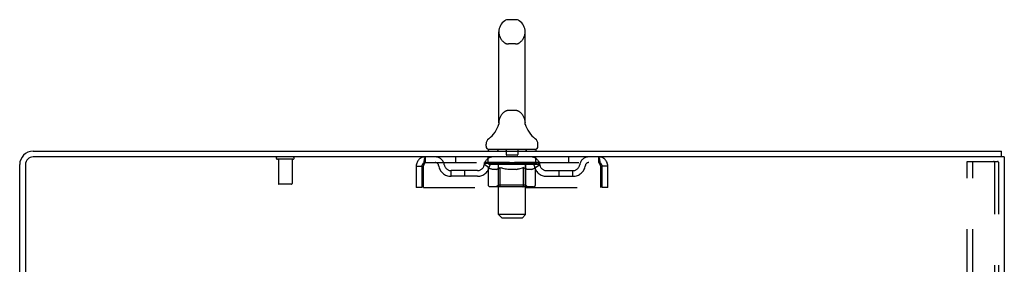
# Model space of a CAD drawing. Header units: inches. Extents: x 0 to 170, y 0 to 110.
# Tile 13 of 14: x 97.01 to 115.01, y 72.65 to 77.13. Entities that reach past the tile are written whole.
import ezdxf

# ---------------------------------------------------------------- set-up
doc = ezdxf.new("R2010")
doc.units = ezdxf.units.IN
doc.header["$LTSCALE"] = 9.35
doc.header["$MEASUREMENT"] = 0
doc.linetypes.add('HIDDEN', pattern=[0.2, 0.1, -0.1])
doc.layers.get('0').update_dxf_attribs({"linetype": 'CONTINUOUS'})
doc.layers.add('DEFAULT_2', color=8, linetype='HIDDEN')

msp = doc.modelspace()

# ---------------------------------------------------------------- linework, layer by layer
at = {"color": 7, "linetype": 'Continuous'}
for p, q in [((106.074, 77.134), (105.946, 77.134)), ((105.768, 75.249), (105.768, 76.912)), ((106.251, 75.249), (106.251, 76.912)), ((105.768, 75.244), (105.768, 75.249)), ((105.768, 75.244), (105.768, 75.243)), ((105.768, 75.243), (105.768, 75.242)), ((105.768, 75.243), (105.768, 75.242)), ((105.768, 75.242), (105.768, 75.241)), ((105.768, 75.242), (105.768, 75.241)), ((105.768, 75.241), (105.768, 75.24)), ((105.768, 75.24), (105.768, 75.239)), ((106.251, 75.249), (106.251, 75.244)), ((106.251, 75.243), (106.251, 75.244)), ((106.251, 75.244), (106.251, 75.244)), ((105.763, 75.205), (105.763, 75.204)), ((105.767, 75.22), (105.766, 75.22)), ((105.766, 75.22), (105.766, 75.219)), ((105.766, 75.219), (105.766, 75.218)), ((105.766, 75.218), (105.766, 75.218)), ((105.768, 75.228), (105.767, 75.227)), ((105.767, 75.227), (105.767, 75.226)), ((105.767, 75.226), (105.767, 75.225)), ((105.767, 75.226), (105.767, 75.226)), ((105.767, 75.225), (105.767, 75.224)), ((105.767, 75.225), (105.767, 75.224)), ((105.767, 75.224), (105.767, 75.223)), ((105.767, 75.224), (105.767, 75.223)), ((105.767, 75.223), (105.767, 75.222)), ((105.767, 75.222), (105.767, 75.222)), ((105.767, 75.222), (105.767, 75.221)), ((105.767, 75.221), (105.767, 75.22)), ((105.768, 75.239), (105.768, 75.238)), ((105.768, 75.239), (105.768, 75.238)), ((105.768, 75.238), (105.768, 75.237)), ((105.768, 75.237), (105.768, 75.236)), ((105.768, 75.237), (105.768, 75.236)), ((105.768, 75.236), (105.768, 75.235)), ((105.768, 75.235), (105.768, 75.234)), ((105.768, 75.234), (105.768, 75.234)), ((105.768, 75.234), (105.768, 75.233)), ((105.768, 75.233), (105.768, 75.232)), ((105.768, 75.233), (105.768, 75.232)), ((105.768, 75.232), (105.768, 75.231)), ((105.768, 75.231), (105.768, 75.23)), ((105.768, 75.231), (105.768, 75.23)), ((105.768, 75.23), (105.768, 75.229)), ((105.768, 75.229), (105.768, 75.228)), ((105.768, 75.229), (105.768, 75.228)), ((105.768, 75.228), (105.768, 75.227)), ((106.251, 75.239), (106.251, 75.239)), ((106.251, 75.237), (106.251, 75.238)), ((106.251, 75.236), (106.251, 75.237)), ((106.251, 75.237), (106.251, 75.237)), ((106.251, 75.235), (106.251, 75.236)), ((106.251, 75.236), (106.251, 75.236)), ((106.251, 75.234), (106.251, 75.235)), ((106.251, 75.233), (106.251, 75.234)), ((106.251, 75.234), (106.251, 75.234)), ((106.252, 75.233), (106.251, 75.233)), ((106.252, 75.232), (106.252, 75.233)), ((106.252, 75.231), (106.252, 75.232)), ((106.252, 75.23), (106.252, 75.231)), ((106.252, 75.231), (106.252, 75.231)), ((106.252, 75.229), (106.252, 75.23)), ((106.252, 75.23), (106.252, 75.23)), ((106.252, 75.228), (106.252, 75.229)), ((106.252, 75.227), (106.252, 75.228)), ((106.252, 75.228), (106.252, 75.228)), ((106.252, 75.226), (106.252, 75.227)), ((106.252, 75.225), (106.252, 75.226)), ((106.252, 75.225), (106.252, 75.226)), ((106.253, 75.224), (106.252, 75.225)), ((106.253, 75.223), (106.252, 75.224)), ((106.253, 75.222), (106.253, 75.223)), ((106.253, 75.222), (106.253, 75.223)), ((106.253, 75.221), (106.253, 75.222)), ((106.253, 75.22), (106.253, 75.221)), ((106.253, 75.219), (106.253, 75.22)), ((106.253, 75.218), (106.253, 75.219)), ((106.254, 75.218), (106.253, 75.218)), ((106.257, 75.204), (106.257, 75.205)), ((105.535, 74.816), (105.535, 74.854)), ((105.572, 74.756), (105.572, 74.726)), ((106.447, 74.756), (105.572, 74.756)), ((106.447, 74.756), (106.447, 74.726)), ((106.485, 74.816), (106.485, 74.854)), ((114.958, 74.622), (114.958, 74.726)), ((114.954, 74.622), (114.92, 74.622))]:
    msp.add_line(p, q, dxfattribs=at)
at = {"color": 3, "linetype": 'Continuous'}
for p, q in [((97.256, 74.726), (114.958, 74.726)), ((114.92, 74.622), (97.256, 74.622)), ((115.01, 74.622), (114.954, 74.622)), ((115.01, 74.622), (115.01, 6.83)), ((97.01, 71.33), (97.01, 74.48)), ((97.114, 74.48), (97.114, 71.319))]:
    msp.add_line(p, q, dxfattribs=at)
at = {"color": 7, "linetype": 'Continuous'}
for points in [[(106.251, 75.239), (106.251, 75.24), (106.251, 75.241), (106.251, 75.241), (106.251, 75.242), (106.251, 75.243), (106.251, 75.243)], [(106.251, 75.24), (106.251, 75.241), (106.251, 75.241), (106.251, 75.242), (106.251, 75.243), (106.251, 75.243)], [(106.251, 75.238), (106.251, 75.239), (106.251, 75.239)]]:
    msp.add_lwpolyline(points, dxfattribs=at)
for centre, radius, start, end in [((106.01, 76.912), 0.241, 123.1848, 180), ((105.946, 77.009), 0.125, 90, 123.1848), ((106.074, 77.009), 0.125, 56.8152, 90), ((106.01, 76.912), 0.241, 0, 56.8152), ((105.286, 75.355), 0.5, 306.7414, 344.6791), ((106.734, 75.355), 0.5, 195.3209, 233.2586), ((105.66, 74.854), 0.125, 126.7414, 180), ((106.36, 74.854), 0.125, 0, 53.2586), ((105.595, 74.816), 0.06, 180, 270), ((106.425, 74.816), 0.06, 270, 360)]:
    msp.add_arc(centre, radius, start, end, dxfattribs=at)
at = {"color": 3, "linetype": 'Continuous'}
for radius in [0.246, 0.142]:
    msp.add_arc((97.256, 74.48), radius, 90, 180, dxfattribs=at)
at = {"layer": 'DEFAULT_2', "color": 8, "linetype": 'HIDDEN'}
for p, q in [((106.074, 76.689), (105.946, 76.689)), ((106.074, 75.471), (105.946, 75.471)), ((105.762, 75.204), (105.763, 75.204)), ((105.762, 75.204), (105.763, 75.204)), ((105.763, 75.205), (105.763, 75.205)), ((105.763, 75.204), (105.763, 75.204)), ((105.763, 75.204), (105.763, 75.204)), ((106.257, 75.204), (106.257, 75.204)), ((105.752, 74.756), (105.752, 74.726)), ((105.761, 73.566), (105.761, 74.726)), ((105.905, 74.746), (105.905, 74.666)), ((106.115, 74.746), (106.115, 74.666)), ((106.259, 73.566), (106.259, 74.726)), ((106.267, 74.756), (106.267, 74.726)), ((102.006, 74.579), (101.722, 74.579)), ((101.74, 74.579), (101.74, 74.132)), ((101.988, 74.579), (101.988, 74.132)), ((104.427, 74.518), (104.427, 74.622)), ((104.979, 74.622), (104.979, 74.518)), ((105.572, 74.518), (105.572, 74.622)), ((106.105, 74.656), (105.915, 74.656)), ((106.447, 74.518), (106.447, 74.622)), ((107.041, 74.622), (107.041, 74.518)), ((107.593, 74.622), (107.593, 74.518)), ((114.33, 6.914), (114.33, 74.539)), ((114.33, 74.539), (114.811, 74.539)), ((114.434, 6.914), (114.434, 74.539)), ((114.811, 74.539), (114.885, 74.539)), ((104.26, 74.455), (104.26, 74.06)), ((104.26, 74.455), (104.364, 74.455)), ((104.364, 74.455), (104.364, 74.06)), ((104.394, 74.06), (104.394, 74.455)), ((104.427, 74.518), (107.593, 74.518)), ((104.895, 74.267), (104.895, 74.371)), ((105.378, 74.371), (104.895, 74.371)), ((105.145, 74.267), (105.145, 74.371)), ((105.504, 74.513), (105.504, 74.517)), ((105.601, 74.516), (105.504, 74.517)), ((105.504, 74.481), (105.504, 74.513)), ((105.504, 74.513), (105.748, 74.513)), ((105.581, 74.427), (105.504, 74.481)), ((106.516, 74.481), (105.504, 74.481)), ((105.511, 74.513), (105.511, 74.518)), ((105.518, 74.51), (105.518, 74.513)), ((105.518, 74.51), (106.501, 74.51)), ((105.525, 74.51), (105.525, 74.513)), ((105.526, 74.51), (105.526, 74.513)), ((105.534, 74.513), (105.534, 74.518)), ((105.547, 74.51), (105.547, 74.513)), ((105.549, 74.51), (105.549, 74.513)), ((105.571, 74.513), (105.571, 74.518)), ((105.581, 74.102), (105.581, 74.427)), ((105.581, 74.427), (105.593, 74.419)), ((105.583, 74.51), (105.583, 74.513)), ((105.585, 74.51), (105.585, 74.513)), ((105.605, 74.412), (105.593, 74.419)), ((105.601, 74.513), (105.601, 74.516)), ((105.616, 74.405), (105.605, 74.412)), ((105.628, 74.4), (105.616, 74.405)), ((105.622, 74.513), (105.622, 74.518)), ((105.623, 74.51), (105.623, 74.513)), ((105.624, 74.51), (105.624, 74.513)), ((105.626, 74.51), (105.626, 74.513)), ((105.639, 74.395), (105.628, 74.4)), ((105.632, 74.51), (105.632, 74.513)), ((105.632, 74.51), (105.632, 74.513)), ((105.635, 74.51), (105.635, 74.513)), ((105.637, 74.51), (105.637, 74.514)), ((105.651, 74.392), (105.639, 74.395)), ((105.641, 74.51), (105.641, 74.513)), ((105.726, 74.392), (105.651, 74.392)), ((105.652, 74.51), (105.652, 74.513)), ((105.667, 74.51), (105.667, 74.515)), ((105.667, 74.51), (105.667, 74.513)), ((105.683, 74.51), (105.683, 74.513)), ((105.683, 74.51), (105.683, 74.513)), ((105.684, 74.513), (105.684, 74.518)), ((105.692, 74.51), (105.692, 74.513)), ((105.695, 74.51), (105.695, 74.513)), ((105.703, 74.51), (105.703, 74.513)), ((105.712, 74.51), (105.712, 74.516)), ((105.724, 74.51), (105.724, 74.513)), ((105.726, 74.392), (105.737, 74.395)), ((105.727, 74.51), (105.727, 74.513)), ((105.749, 74.4), (105.737, 74.395)), ((105.748, 74.51), (105.748, 74.513)), ((105.76, 74.405), (105.748, 74.4)), ((105.802, 74.513), (105.752, 74.513)), ((105.757, 74.513), (105.757, 74.518)), ((105.76, 74.104), (105.76, 74.479)), ((105.771, 74.411), (105.76, 74.405)), ((105.762, 74.51), (105.762, 74.513)), ((105.766, 74.51), (105.766, 74.513)), ((105.771, 74.51), (105.771, 74.517)), ((105.783, 74.419), (105.771, 74.411)), ((105.774, 74.51), (105.774, 74.513)), ((105.783, 74.51), (105.783, 74.513)), ((105.795, 74.426), (105.783, 74.418)), ((105.795, 74.102), (105.795, 74.426)), ((105.795, 74.426), (105.818, 74.419)), ((105.802, 74.51), (105.802, 74.513)), ((105.862, 74.513), (105.815, 74.513)), ((105.841, 74.412), (105.818, 74.419)), ((105.831, 74.51), (105.831, 74.513)), ((105.837, 74.513), (105.837, 74.518)), ((105.84, 74.51), (105.84, 74.513)), ((105.864, 74.405), (105.841, 74.412)), ((105.842, 74.51), (105.842, 74.518)), ((105.844, 74.51), (105.844, 74.513)), ((105.85, 74.51), (105.85, 74.513)), ((105.862, 74.51), (105.862, 74.513)), ((105.886, 74.4), (105.863, 74.405)), ((105.926, 74.513), (105.883, 74.513)), ((105.909, 74.395), (105.886, 74.4)), ((105.893, 74.51), (105.893, 74.513)), ((105.931, 74.392), (105.908, 74.396)), ((105.918, 74.513), (106.01, 74.518)), ((105.922, 74.513), (105.922, 74.518)), ((105.922, 74.513), (105.922, 74.518)), ((105.922, 74.518), (105.922, 74.518)), ((105.922, 74.51), (105.922, 74.513)), ((105.925, 74.51), (105.925, 74.513)), ((105.926, 74.51), (105.926, 74.513)), ((105.927, 74.51), (105.927, 74.513)), ((106.089, 74.392), (105.931, 74.392)), ((105.993, 74.513), (105.955, 74.513)), ((105.959, 74.51), (105.959, 74.513)), ((105.993, 74.51), (105.993, 74.513)), ((106.008, 74.513), (106.008, 74.513)), ((106.008, 74.51), (106.008, 74.513)), ((106.008, 74.51), (106.008, 74.513)), ((106.01, 74.513), (106.01, 74.518)), ((106.01, 74.518), (106.101, 74.513)), ((106.012, 74.51), (106.012, 74.513)), ((106.012, 74.51), (106.012, 74.513)), ((106.012, 74.513), (106.012, 74.513)), ((106.026, 74.51), (106.026, 74.513)), ((106.026, 74.513), (106.065, 74.513)), ((106.061, 74.51), (106.061, 74.513)), ((106.089, 74.392), (106.111, 74.395)), ((106.093, 74.51), (106.093, 74.513)), ((106.093, 74.51), (106.093, 74.513)), ((106.093, 74.513), (106.137, 74.513)), ((106.094, 74.51), (106.094, 74.513)), ((106.097, 74.513), (106.097, 74.518)), ((106.097, 74.518), (106.098, 74.518)), ((106.097, 74.51), (106.097, 74.513)), ((106.098, 74.513), (106.098, 74.518)), ((106.133, 74.4), (106.111, 74.395)), ((106.126, 74.51), (106.126, 74.513)), ((106.155, 74.405), (106.133, 74.4)), ((106.177, 74.411), (106.155, 74.405)), ((106.158, 74.51), (106.158, 74.513)), ((106.158, 74.513), (106.205, 74.513)), ((106.17, 74.51), (106.17, 74.513)), ((106.176, 74.51), (106.176, 74.513)), ((106.2, 74.418), (106.177, 74.411)), ((106.178, 74.51), (106.178, 74.518)), ((106.18, 74.51), (106.18, 74.513)), ((106.183, 74.513), (106.183, 74.518)), ((106.189, 74.51), (106.189, 74.513)), ((106.223, 74.426), (106.2, 74.418)), ((106.218, 74.51), (106.218, 74.513)), ((106.218, 74.513), (106.267, 74.513)), ((106.223, 74.102), (106.223, 74.426)), ((106.223, 74.426), (106.234, 74.418)), ((106.245, 74.411), (106.234, 74.418)), ((106.237, 74.51), (106.237, 74.513)), ((106.256, 74.405), (106.245, 74.411)), ((106.246, 74.51), (106.246, 74.513)), ((106.249, 74.51), (106.249, 74.517)), ((106.254, 74.51), (106.254, 74.513)), ((106.267, 74.4), (106.256, 74.405)), ((106.257, 74.51), (106.257, 74.513)), ((106.26, 74.104), (106.26, 74.479)), ((106.263, 74.513), (106.263, 74.518)), ((106.278, 74.396), (106.267, 74.4)), ((106.271, 74.51), (106.271, 74.513)), ((106.271, 74.513), (106.432, 74.513)), ((106.288, 74.392), (106.278, 74.396)), ((106.371, 74.392), (106.288, 74.392)), ((106.293, 74.51), (106.293, 74.513)), ((106.295, 74.51), (106.295, 74.513)), ((106.308, 74.51), (106.308, 74.516)), ((106.317, 74.51), (106.317, 74.513)), ((106.324, 74.51), (106.324, 74.513)), ((106.327, 74.51), (106.327, 74.513)), ((106.335, 74.513), (106.335, 74.518)), ((106.336, 74.51), (106.336, 74.513)), ((106.336, 74.51), (106.336, 74.513)), ((106.353, 74.51), (106.353, 74.515)), ((106.353, 74.51), (106.353, 74.513)), ((106.367, 74.51), (106.367, 74.513)), ((106.371, 74.392), (106.382, 74.396)), ((106.379, 74.51), (106.379, 74.513)), ((106.382, 74.51), (106.382, 74.514)), ((106.393, 74.4), (106.382, 74.395)), ((106.385, 74.51), (106.385, 74.513)), ((106.388, 74.51), (106.388, 74.513)), ((106.388, 74.51), (106.388, 74.513)), ((106.393, 74.51), (106.393, 74.513)), ((106.404, 74.405), (106.393, 74.4)), ((106.396, 74.51), (106.396, 74.513)), ((106.396, 74.51), (106.396, 74.513)), ((106.398, 74.513), (106.398, 74.518)), ((106.415, 74.411), (106.403, 74.405)), ((106.426, 74.418), (106.414, 74.411)), ((106.437, 74.425), (106.425, 74.418)), ((106.434, 74.51), (106.434, 74.513)), ((106.437, 74.51), (106.437, 74.513)), ((106.437, 74.425), (106.516, 74.481)), ((106.437, 74.102), (106.437, 74.425)), ((106.448, 74.513), (106.448, 74.518)), ((106.471, 74.51), (106.471, 74.513)), ((106.472, 74.51), (106.472, 74.513)), ((106.485, 74.513), (106.485, 74.518)), ((106.494, 74.51), (106.494, 74.513)), ((106.494, 74.51), (106.494, 74.513)), ((106.501, 74.51), (106.501, 74.513)), ((106.508, 74.513), (106.508, 74.518)), ((106.516, 74.481), (106.516, 74.518)), ((106.641, 74.371), (107.124, 74.371)), ((106.874, 74.267), (106.874, 74.371)), ((107.124, 74.267), (107.124, 74.371)), ((107.626, 74.455), (107.626, 74.06)), ((107.656, 74.06), (107.656, 74.455)), ((107.76, 74.455), (107.656, 74.455)), ((107.76, 74.06), (107.76, 74.455)), ((114.832, 74.509), (114.832, 6.944)), ((114.906, 74.509), (114.906, 6.944)), ((105.378, 74.267), (104.895, 74.267)), ((106.641, 74.267), (107.124, 74.267)), ((101.978, 74.122), (101.75, 74.122)), ((104.364, 74.06), (104.26, 74.06)), ((104.394, 74.06), (107.626, 74.06)), ((106.402, 74.072), (105.615, 74.072)), ((105.76, 74.104), (105.728, 74.072)), ((106.26, 74.104), (105.76, 74.104)), ((106.206, 74.072), (106.208, 74.072)), ((106.212, 74.074), (106.214, 74.076)), ((106.214, 74.076), (106.215, 74.077)), ((106.26, 74.104), (106.292, 74.072)), ((107.76, 74.06), (107.656, 74.06)), ((105.821, 73.506), (105.761, 73.566)), ((106.259, 73.566), (105.761, 73.566)), ((105.821, 73.506), (106.199, 73.506)), ((106.199, 73.506), (106.259, 73.566))]:
    msp.add_line(p, q, dxfattribs=at)
for points in [[(104.394, 74.455), (104.396, 74.474), (104.398, 74.492), (104.401, 74.51), (104.403, 74.528), (104.406, 74.544), (104.408, 74.559), (104.41, 74.573), (104.413, 74.586), (104.415, 74.597), (104.417, 74.606), (104.42, 74.613), (104.422, 74.618), (104.424, 74.621), (104.427, 74.622)], [(107.593, 74.622), (107.595, 74.621), (107.597, 74.618), (107.6, 74.613), (107.602, 74.606), (107.605, 74.597), (107.607, 74.586), (107.609, 74.573), (107.612, 74.559), (107.614, 74.544), (107.616, 74.528), (107.619, 74.51), (107.621, 74.492), (107.623, 74.474), (107.626, 74.455)], [(114.826, 74.53), (114.822, 74.535), (114.817, 74.538), (114.811, 74.539)], [(114.826, 74.53), (114.829, 74.524), (114.831, 74.517), (114.832, 74.509)], [(114.9, 74.53), (114.895, 74.535), (114.89, 74.538), (114.885, 74.539)], [(114.9, 74.53), (114.903, 74.524), (114.905, 74.517), (114.906, 74.509)], [(104.394, 74.455), (104.396, 74.462), (104.398, 74.469), (104.401, 74.476), (104.403, 74.483), (104.406, 74.489), (104.408, 74.495), (104.41, 74.5), (104.413, 74.505), (104.415, 74.509), (104.417, 74.512), (104.42, 74.515), (104.422, 74.517), (104.424, 74.518), (104.427, 74.518)], [(107.593, 74.518), (107.595, 74.518), (107.597, 74.517), (107.6, 74.515), (107.602, 74.512), (107.605, 74.509), (107.607, 74.505), (107.609, 74.5), (107.612, 74.495), (107.614, 74.489), (107.616, 74.483), (107.619, 74.476), (107.621, 74.469), (107.623, 74.462), (107.626, 74.455)], [(105.615, 74.072), (105.611, 74.072), (105.607, 74.073), (105.603, 74.074), (105.599, 74.076), (105.595, 74.077), (105.592, 74.08), (105.589, 74.083), (105.586, 74.086), (105.584, 74.089), (105.582, 74.093), (105.581, 74.097), (105.581, 74.102)], [(105.812, 74.072), (105.81, 74.072), (105.808, 74.073), (105.806, 74.074), (105.804, 74.076), (105.802, 74.077), (105.8, 74.08), (105.799, 74.083), (105.798, 74.086), (105.796, 74.089), (105.796, 74.093), (105.795, 74.097), (105.795, 74.102)], [(106.208, 74.072), (106.21, 74.073), (106.212, 74.074)], [(106.215, 74.077), (106.217, 74.08), (106.219, 74.083), (106.22, 74.086), (106.221, 74.089)], [(106.217, 74.08), (106.219, 74.083), (106.22, 74.086)], [(106.221, 74.089), (106.222, 74.093), (106.223, 74.097), (106.223, 74.102)], [(106.222, 74.093), (106.223, 74.097), (106.223, 74.102)], [(106.402, 74.072), (106.406, 74.072), (106.411, 74.073), (106.415, 74.074), (106.418, 74.076), (106.422, 74.077), (106.426, 74.08), (106.429, 74.083), (106.431, 74.086), (106.434, 74.089), (106.435, 74.093), (106.436, 74.097), (106.437, 74.102)]]:
    msp.add_lwpolyline(points, dxfattribs=at)
for centre, radius, start, end in [((106.01, 76.912), 0.241, 180, 236.8152), ((106.01, 76.912), 0.241, 303.1848, 360), ((105.946, 76.814), 0.125, 236.8152, 270), ((106.074, 76.814), 0.125, 270, 303.1848), ((106.01, 75.249), 0.241, 123.1848, 180), ((105.946, 75.346), 0.125, 90, 123.1848), ((106.074, 75.346), 0.125, 56.8152, 90), ((106.01, 75.249), 0.241, 0, 56.8152), ((105.731, 74.726), 0.03, 0, 90), ((105.895, 74.746), 0.01, 0, 90), ((106.125, 74.746), 0.01, 90, 180), ((106.289, 74.726), 0.03, 90, 180), ((101.722, 74.601), 0.0215, 90, 270), ((102.006, 74.601), 0.0215, 270, 90), ((104.427, 74.455), 0.167, 90, 180), ((104.606, 74.455), 0.167, 8.0716, 90), ((105.667, 74.455), 0.167, 90, 171.9284), ((105.915, 74.666), 0.01, 180, 270), ((106.105, 74.666), 0.01, 270, 360), ((106.352, 74.455), 0.167, 8.0716, 90), ((107.413, 74.455), 0.167, 90, 171.9284), ((107.593, 74.455), 0.167, 0, 90), ((104.427, 74.455), 0.063, 90, 180), ((104.607, 74.456), 0.0625, 7.9863, 90), ((104.895, 74.496), 0.229, 187.9863, 270), ((104.895, 74.496), 0.125, 188.0716, 270), ((105.378, 74.496), 0.125, 270, 351.9284), ((105.378, 74.496), 0.229, 270, 352.0137), ((105.667, 74.456), 0.0625, 90, 172.0137), ((105.728, 74.479), 0.0318, 0, 90), ((106.292, 74.479), 0.0318, 90, 180), ((106.353, 74.456), 0.0625, 7.9863, 90), ((106.641, 74.496), 0.229, 187.9863, 270), ((106.641, 74.496), 0.125, 188.0716, 270), ((107.124, 74.496), 0.125, 270, 351.9284), ((107.124, 74.496), 0.229, 270, 352.0137), ((107.413, 74.456), 0.0625, 90, 172.0137), ((107.593, 74.455), 0.063, 0, 90), ((101.75, 74.132), 0.01, 180, 270), ((101.978, 74.132), 0.01, 270, 360)]:
    msp.add_arc(centre, radius, start, end, dxfattribs=at)
for centre, major_axis, ratio, start_param, end_param in [((106.01, 74.518), (0.506, 0.005), 0.05963, 9.249616, 9.431313), ((106.01, 74.518), (0.506, 0), 0.060556, -3.083241, -2.96706), ((105.468, 74.509), (0.158, 0.002), 0.05963, 0.25549, 1.295341), ((106.01, 74.518), (0.506, 0.011), 0.05688, 2.791345, 2.965878), ((105.523, 74.509), (0.158, -0.002), 0.05963, 0.605815, 1.645666), ((106.01, 74.518), (0.506, -0.005), 0.05963, -2.96643, -2.791898), ((105.468, 74.503), (0.158, 0.003), 0.05688, 1.20151, 1.294789), ((105.523, 74.503), (0.158, 0), 0.060556, 1.551758, 1.645036), ((105.488, 74.503), (0.158, 0.002), 0.05963, 1.170259, 1.376596), ((105.524, 74.505), (0.131, 0.001), 0.05963, 1.065228, 1.614276), ((105.508, 74.505), (0.131, 0.003), 0.05688, 0.890143, 1.43919), ((105.555, 74.505), (0.131, 0), 0.060556, 1.240391, 1.789438), ((105.465, 74.509), (0.158, 0.003), 0.05688, 0.080405, 1.120256), ((106.01, 74.518), (0.506, 0.015), 0.052395, 2.616403, 2.790936), ((105.573, 74.509), (0.158, -0.003), 0.05688, 0.7809, 1.820751), ((106.01, 74.518), (0.506, -0.011), 0.05688, -2.791345, -2.616812), ((105.465, 74.503), (0.158, 0.005), 0.052395, 1.026568, 1.119847), ((105.573, 74.503), (0.158, -0.002), 0.05963, 1.72692, 1.820198), ((105.508, 74.505), (0.131, 0.004), 0.052395, 0.715201, 1.264248), ((105.599, 74.505), (0.131, -0.001), 0.05963, 1.415553, 1.9646), ((106.01, 74.518), (0.506, 0.02), 0.046319, 2.441654, 2.616187), ((105.636, 74.509), (0.158, -0.005), 0.052395, 0.955842, 1.995693), ((105.479, 74.509), (0.158, 0.005), 0.052395, -0.094537, 0.945314), ((106.01, 74.518), (0.506, -0.015), 0.052395, -2.616403, -2.44187), ((105.479, 74.503), (0.158, 0.006), 0.046319, 0.851819, 0.945098), ((105.636, 74.503), (0.158, -0.003), 0.05688, 1.902006, 1.995284), ((105.522, 74.505), (0.131, 0.005), 0.046319, 0.540452, 1.089499), ((105.656, 74.505), (0.131, -0.003), 0.05688, 1.590638, 2.139686), ((105.488, 74.509), (0.158, 0), 0.060556, 0.430652, 0.777569), ((106.01, 74.518), (0.506, 0.024), 0.038841, 2.267123, 2.441656), ((105.711, 74.509), (0.158, -0.006), 0.046319, 1.130591, 2.170442), ((105.509, 74.509), (0.158, 0.006), 0.046319, -0.269286, 0.770565), ((106.01, 74.518), (0.506, -0.02), 0.046319, -2.441654, -2.267121), ((105.509, 74.503), (0.158, 0.007), 0.038841, 0.677289, 0.770567), ((105.711, 74.503), (0.158, -0.005), 0.052395, 2.076947, 2.170226), ((105.552, 74.505), (0.131, 0.006), 0.038841, 0.365921, 0.914969), ((105.723, 74.505), (0.131, -0.004), 0.052395, 1.76558, 2.314627), ((106.01, 74.518), (0.506, 0.027), 0.030195, 2.09281, 2.267343), ((105.795, 74.509), (0.158, -0.007), 0.038841, 1.305122, 2.344973), ((105.553, 74.509), (0.158, 0.007), 0.038841, -0.443817, 0.596034), ((106.01, 74.518), (0.506, -0.024), 0.038841, -2.267123, -2.092591), ((105.553, 74.503), (0.158, 0.008), 0.030195, 0.502975, 0.596254), ((105.795, 74.503), (0.158, -0.006), 0.046319, 2.251696, 2.344975), ((105.595, 74.505), (0.131, 0.007), 0.030195, 0.191608, 0.740655), ((105.8, 74.505), (0.131, -0.005), 0.046319, 1.940329, 2.489376), ((105.612, 74.509), (0.158, 0.008), 0.030195, -0.61813, 0.421721), ((106.01, 74.518), (0.506, 0.029), 0.020645, 1.918687, 2.09322), ((105.885, 74.509), (0.158, -0.008), 0.030195, 1.479435, 2.519286), ((106.01, 74.518), (0.506, -0.027), 0.030195, -2.09281, -1.918277), ((105.612, 74.503), (0.158, 0.009), 0.020645, 0.328852, 0.422131), ((105.885, 74.503), (0.158, -0.007), 0.038841, 2.426227, 2.519505), ((105.651, 74.505), (0.131, 0.007), 0.020645, 0.017485, 0.566532), ((105.882, 74.505), (0.131, -0.006), 0.038841, 2.11486, 2.663907), ((105.683, 74.509), (0.158, 0.009), 0.020645, -0.792253, 0.247598), ((106.01, 74.518), (0.506, 0.03), 0.010478, 1.744704, 1.919237), ((105.979, 74.509), (0.158, -0.009), 0.020645, 1.653558, 2.693409), ((106.01, 74.518), (0.506, -0.029), 0.020645, -1.918687, -1.744154), ((105.683, 74.503), (0.158, 0.009), 0.010478, 0.154869, 0.248148), ((105.979, 74.503), (0.158, -0.008), 0.030195, 2.60054, 2.693819), ((105.718, 74.505), (0.131, 0.008), 0.010478, 6.126688, 6.675735), ((105.969, 74.505), (0.131, -0.007), 0.030195, 2.289173, 2.83822), ((105.764, 74.509), (0.158, 0.009), 0.010478, -0.966236, -0.000846), ((106.074, 74.509), (0.158, -0.009), 0.010478, 1.827541, 2.867392), ((106.01, 74.518), (0.506, -0.03), 0.010478, -1.744704, -1.570171), ((106.074, 74.503), (0.158, -0.009), 0.020645, 2.774664, 2.867942), ((106.057, 74.505), (0.131, -0.007), 0.020645, 2.463296, 3.012344), ((105.945, 74.509), (0.158, 0.009), 0.010478, 0.274201, 1.314052), ((105.876, 74.505), (0.131, 0.008), 0.010478, -0.000483, 0.504314), ((105.852, 74.503), (0.158, 0.009), 0.010478, 0.099668, 0.192946), ((106.01, 74.518), (0.506, 0.03), 0.010478, -1.571421, -1.396888), ((106.167, 74.503), (0.158, -0.009), 0.010478, 2.948646, 3.041925), ((106.143, 74.505), (0.131, -0.008), 0.010478, 2.637279, 3.142076), ((106.04, 74.509), (0.158, 0.009), 0.020645, 0.448184, 1.488034), ((105.963, 74.505), (0.131, 0.007), 0.020645, 0.129249, 0.678296), ((105.945, 74.503), (0.158, 0.009), 0.020645, 0.273651, 0.366929), ((106.256, 74.509), (0.158, -0.009), 0.010478, -3.140747, -2.175357), ((106.01, 74.518), (0.506, 0.029), 0.020645, -1.397439, -1.222906), ((106.01, 74.518), (0.506, -0.03), 0.010478, 1.222355, 1.396888), ((106.134, 74.509), (0.158, 0.008), 0.030195, 0.622307, 1.662158), ((106.051, 74.505), (0.131, 0.007), 0.030195, 0.303372, 0.852419), ((106.301, 74.505), (0.131, -0.008), 0.010478, 2.749043, 3.29809), ((106.336, 74.509), (0.158, -0.009), 0.020645, 2.893995, 3.933846), ((106.04, 74.503), (0.158, 0.008), 0.030195, 0.447774, 0.541052), ((106.336, 74.503), (0.158, -0.009), 0.010478, 2.893445, 2.986723), ((106.01, 74.518), (0.506, 0.027), 0.030195, -1.223315, -1.048783), ((106.01, 74.518), (0.506, -0.029), 0.020645, 1.048373, 1.222906), ((106.225, 74.509), (0.158, 0.007), 0.038841, 0.79662, 1.836471), ((106.137, 74.505), (0.131, 0.006), 0.038841, 0.477686, 1.026733), ((106.368, 74.505), (0.131, -0.007), 0.020645, 2.57506, 3.124108), ((106.407, 74.509), (0.158, -0.008), 0.030195, 2.719872, 3.759723), ((106.308, 74.509), (0.158, 0.006), 0.046319, 0.971151, 2.011002), ((106.134, 74.503), (0.158, 0.007), 0.038841, 0.622087, 0.715366), ((106.407, 74.503), (0.158, -0.009), 0.020645, 2.719462, 2.812741), ((106.01, 74.518), (0.506, 0.024), 0.038841, -1.049002, -0.874469), ((106.01, 74.518), (0.506, -0.027), 0.030195, 0.87425, 1.048783), ((106.22, 74.505), (0.131, 0.005), 0.046319, 0.652216, 1.201263), ((106.383, 74.509), (0.158, 0.005), 0.052395, 1.1459, 2.185751), ((106.424, 74.505), (0.131, -0.007), 0.030195, 2.400937, 2.949985), ((106.466, 74.509), (0.158, -0.007), 0.038841, 2.545558, 3.585409), ((106.296, 74.505), (0.131, 0.004), 0.052395, 0.826965, 1.376012), ((106.225, 74.503), (0.158, 0.006), 0.046319, 0.796618, 0.889896), ((106.466, 74.503), (0.158, -0.008), 0.030195, 2.545339, 2.638617), ((106.446, 74.509), (0.158, 0.003), 0.05688, 1.320842, 2.360692), ((106.01, 74.518), (0.506, 0.02), 0.046319, -0.874471, -0.699939), ((106.01, 74.518), (0.506, -0.024), 0.038841, 0.699936, 0.874469), ((106.511, 74.509), (0.158, -0.006), 0.046319, 2.371028, 3.410879), ((106.468, 74.505), (0.131, -0.006), 0.038841, 2.226624, 2.775671), ((106.497, 74.509), (0.158, 0.002), 0.05963, 1.495927, 2.535778), ((106.364, 74.505), (0.131, 0.003), 0.05688, 1.001907, 1.550954), ((106.541, 74.509), (0.158, -0.005), 0.052395, 2.196279, 3.23613), ((106.308, 74.503), (0.158, 0.005), 0.052395, 0.971367, 1.064645), ((106.497, 74.505), (0.131, -0.005), 0.046319, 2.052093, 2.601141), ((106.532, 74.509), (0.158, 0), 0.060556, 1.671089, 2.71094), ((106.511, 74.503), (0.158, -0.007), 0.038841, 2.371026, 2.464304), ((106.554, 74.509), (0.158, -0.003), 0.05688, 2.021337, 3.061188), ((106.01, 74.518), (0.506, 0.015), 0.052395, -0.699723, -0.52519), ((106.01, 74.518), (0.506, -0.02), 0.046319, 0.525406, 0.699939), ((106.551, 74.509), (0.158, -0.002), 0.05963, 1.846251, 2.886102), ((106.421, 74.505), (0.131, 0.001), 0.05963, 1.176993, 1.72604), ((106.512, 74.505), (0.131, -0.004), 0.052395, 1.877344, 2.426392), ((106.465, 74.505), (0.131, 0), 0.060556, 1.352155, 1.901202), ((106.511, 74.505), (0.131, -0.003), 0.05688, 1.702402, 2.25145), ((106.496, 74.505), (0.131, -0.001), 0.05963, 1.527317, 2.076364), ((106.383, 74.503), (0.158, 0.003), 0.05688, 1.146309, 1.239587), ((106.541, 74.503), (0.158, -0.006), 0.046319, 2.196495, 2.289773), ((106.01, 74.518), (0.506, 0.011), 0.05688, -0.524781, -0.350248), ((106.01, 74.518), (0.506, -0.015), 0.052395, 0.350657, 0.52519), ((106.446, 74.503), (0.158, 0.002), 0.05963, 1.321394, 1.414673), ((106.554, 74.503), (0.158, -0.005), 0.052395, 2.021746, 2.115024), ((106.01, 74.518), (0.506, 0.005), 0.05963, -0.349695, -0.175162), ((106.01, 74.518), (0.506, -0.011), 0.05688, 0.175715, 0.350248), ((106.497, 74.503), (0.158, 0), 0.060556, 1.496556, 1.589835), ((106.551, 74.503), (0.158, -0.003), 0.05688, 1.846804, 1.940083), ((106.532, 74.503), (0.158, -0.002), 0.05963, 1.671719, 1.764997), ((106.01, 74.518), (0.506, 0), 0.060556, -0.174533, 0), ((106.01, 74.518), (0.506, -0.005), 0.05963, 0.000629, 0.175162)]:
    msp.add_ellipse(centre, major_axis=major_axis, ratio=ratio, start_param=start_param, end_param=end_param, dxfattribs=at)

doc.saveas('drawing.dxf')
